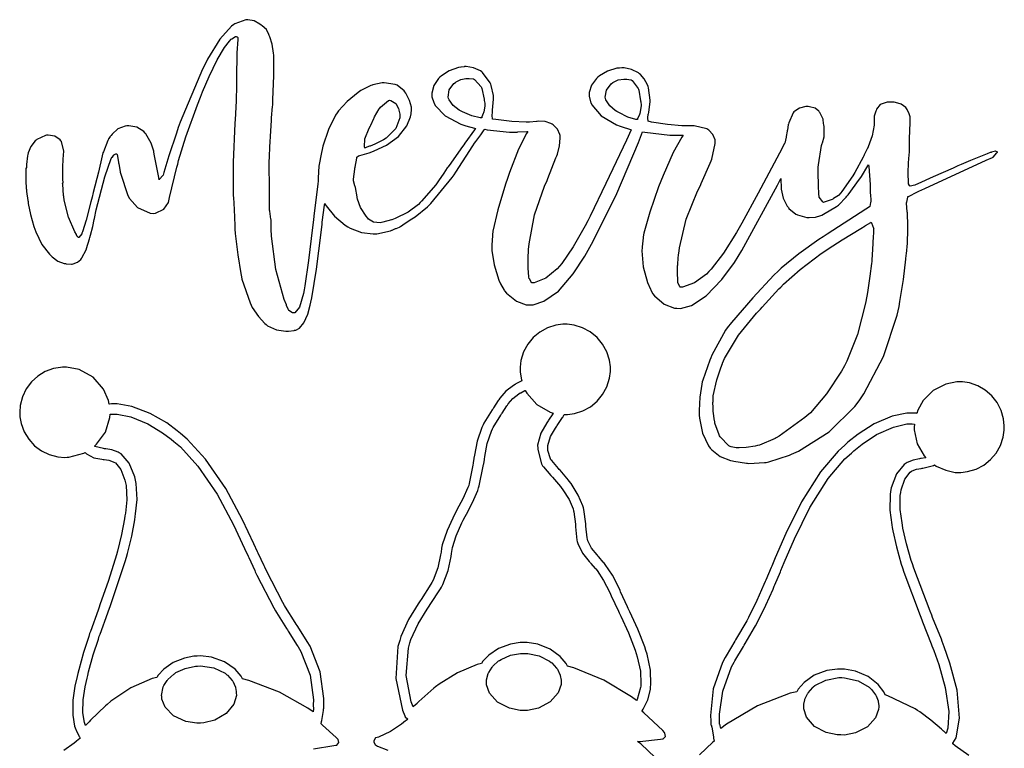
# Model space of a CAD drawing. Extents: x 1.82 to 5.73, y 0.23 to 5.25.
# Tile 2 of 2: x 1.84 to 5.56, y 2.5 to 5.25. Entities that reach past the tile are written whole.
import ezdxf

# ---------------------------------------------------------------- set-up
doc = ezdxf.new("R2010")
doc.units = 0
doc.layers.get('0').update_dxf_attribs({"linetype": 'CONTINUOUS'})

msp = doc.modelspace()

# ---------------------------------------------------------------- linework, layer by layer
at = {"color": 254}
for points in [[(5.52501, 4.75032), (5.52371, 4.7506), (5.50906, 4.74701), (5.50726, 4.74621), (5.50439, 4.74544), (5.49283, 4.74132), (5.46701, 4.73122), (5.43007, 4.71588), (5.39415, 4.70042), (5.38226, 4.69515), (5.36453, 4.68733), (5.28917, 4.65375), (5.23101, 4.62744), (5.2219, 4.62326), (5.21978, 4.62196), (5.20156, 4.61936), (5.19997, 4.62011), (5.19971, 4.62067), (5.19607, 4.62696), (5.19586, 4.62744), (5.19558, 4.63265), (5.19515, 4.66629), (5.19635, 4.70921), (5.19689, 4.71907), (5.19738, 4.72276), (5.19917, 4.74804), (5.19997, 4.78028), (5.19997, 4.79096), (5.20025, 4.79829), (5.2021, 4.85846), (5.2021, 4.87847), (5.20182, 4.88032), (5.19803, 4.89204), (5.1906, 4.90788), (5.18853, 4.91178), (5.18565, 4.91547), (5.16818, 4.9285), (5.1466, 4.93528), (5.14165, 4.93576), (5.13954, 4.93604), (5.125, 4.93604), (5.12397, 4.93576), (5.11535, 4.93576), (5.08957, 4.92757), (5.07497, 4.9095), (5.07394, 4.90451), (5.07286, 4.90169), (5.06668, 4.88351), (5.06668, 4.87744), (5.06668, 4.87224), (5.06668, 4.86051), (5.06668, 4.85661), (5.06614, 4.84879), (5.0586, 4.80886), (5.04372, 4.76731), (5.03961, 4.75868), (5.03851, 4.75738), (5.0281, 4.73654), (5.02707, 4.73367), (5.02496, 4.72797), (4.99371, 4.66992), (4.98958, 4.6639), (4.98568, 4.65793), (4.94476, 4.59879), (4.94065, 4.59304), (4.93983, 4.59229), (4.93306, 4.58447), (4.93229, 4.58365), (4.93147, 4.58317), (4.91325, 4.572), (4.91043, 4.57015), (4.90756, 4.56836), (4.8781, 4.55789), (4.875, 4.55761), (4.8724, 4.55946), (4.85835, 4.57688), (4.85835, 4.58263), (4.85807, 4.58524), (4.85732, 4.59739), (4.85732, 4.6014), (4.85622, 4.60818), (4.85465, 4.68294), (4.85519, 4.69097), (4.85596, 4.69879), (4.86794, 4.77251), (4.86979, 4.77951), (4.87082, 4.78293), (4.87706, 4.80458), (4.87706, 4.81179), (4.87733, 4.81494), (4.87733, 4.84283), (4.87706, 4.84517), (4.87679, 4.8475), (4.87418, 4.86833), (4.87397, 4.87011), (4.87369, 4.87224), (4.86143, 4.89649), (4.85938, 4.89931), (4.85753, 4.90218), (4.8431, 4.91271), (4.82189, 4.91862), (4.81668, 4.91911), (4.80875, 4.91911), (4.785, 4.9139), (4.76639, 4.90246), (4.76357, 4.89931), (4.76118, 4.89621), (4.74403, 4.85818), (4.74274, 4.85346), (4.74219, 4.85167), (4.73876, 4.83083), (4.73856, 4.82844), (4.73828, 4.82611), (4.73486, 4.80686), (4.73438, 4.80556), (4.73383, 4.8035), (4.72863, 4.78163), (4.72814, 4.77951), (4.7091, 4.74387), (4.62864, 4.59293), (4.56689, 4.479), (4.55729, 4.46181), (4.5471, 4.44358), (4.49804, 4.36572), (4.45156, 4.30556), (4.44271, 4.29617), (4.43381, 4.28683), (4.38889, 4.25325), (4.34347, 4.23736), (4.33436, 4.23682), (4.33356, 4.23867), (4.32682, 4.25244), (4.32607, 4.25347), (4.32553, 4.26107), (4.32433, 4.29335), (4.32471, 4.31831), (4.32497, 4.32221), (4.32525, 4.32693), (4.32861, 4.36154), (4.32915, 4.36388), (4.33176, 4.38579), (4.35726, 4.49371), (4.39947, 4.6001), (4.41043, 4.62121), (4.41379, 4.62901), (4.44764, 4.70606), (4.45107, 4.71386), (4.45389, 4.72017), (4.4669, 4.77929), (4.46669, 4.78472), (4.46669, 4.78526), (4.46669, 4.7864), (4.46669, 4.78678), (4.46669, 4.78733), (4.46669, 4.78851), (4.46669, 4.7889), (4.46615, 4.79362), (4.45806, 4.81392), (4.44265, 4.83003), (4.43853, 4.83263), (4.43435, 4.83524), (4.38747, 4.84646), (4.38226, 4.84619), (4.37446, 4.84619), (4.35688, 4.84619), (4.35101, 4.84619), (4.34088, 4.84646), (4.28618, 4.85113), (4.22629, 4.86106), (4.21354, 4.86388), (4.21354, 4.86388), (4.21272, 4.87511), (4.21251, 4.87642), (4.21224, 4.87744), (4.21403, 4.89074), (4.21457, 4.89204), (4.2156, 4.89725), (4.22081, 4.93892), (4.22081, 4.93892), (4.22108, 4.94385), (4.21485, 4.99072), (4.21354, 4.99511), (4.21115, 5.00087), (4.19851, 5.02419), (4.18435, 5.04075), (4.18126, 5.04308), (4.17654, 5.04671), (4.15104, 5.05963), (4.12343, 5.06575), (4.11774, 5.06597), (4.11404, 5.06597), (4.10585, 5.06494), (4.10314, 5.06494), (4.09532, 5.06392), (4.06, 5.05322), (4.0294, 5.03526), (4.02399, 5.03054), (4.0185, 5.02588), (3.99946, 5.00022), (3.99083, 4.972), (3.99061, 4.96599), (3.99061, 4.95817), (3.99582, 4.93733), (3.99685, 4.93474), (4.00076, 4.9254), (4.03657, 4.88411), (4.09375, 4.85064), (4.10835, 4.84517), (4.11171, 4.84386), (4.1466, 4.83268), (4.15001, 4.8316), (4.13151, 4.79281), (4.0536, 4.6289), (3.99451, 4.50608), (3.9854, 4.48785), (3.97601, 4.46913), (3.93072, 4.38917), (3.88747, 4.32693), (3.87918, 4.317), (3.87082, 4.30713), (3.82769, 4.2716), (3.7831, 4.25429), (3.77399, 4.25347), (3.77317, 4.25532), (3.76535, 4.26833), (3.7646, 4.2691), (3.76378, 4.27669), (3.76129, 4.30897), (3.76042, 4.33062), (3.76042, 4.33783), (3.76042, 4.34825), (3.76221, 4.37717), (3.76247, 4.3795), (3.76406, 4.40142), (3.7845, 4.51014), (3.8221, 4.61833), (3.83231, 4.63992), (3.83539, 4.64774), (3.86561, 4.72586), (3.86876, 4.73367), (3.8711, 4.74018), (3.87929, 4.77083), (3.88172, 4.79986), (3.88124, 4.80556), (3.88124, 4.8061), (3.88124, 4.80724), (3.88124, 4.80761), (3.88124, 4.80817), (3.88124, 4.80935), (3.88124, 4.80974), (3.88043, 4.81446), (3.87158, 4.83421), (3.85542, 4.84983), (3.85101, 4.85243), (3.84685, 4.85482), (3.82443, 4.86236), (3.80003, 4.86367), (3.79482, 4.86285), (3.79221, 4.86263), (3.76617, 4.86106), (3.76357, 4.86079), (3.75336, 4.86051), (3.69868, 4.86301), (3.63878, 4.87017), (3.62603, 4.87224), (3.62603, 4.87538), (3.62522, 4.8834), (3.625, 4.88471), (3.62472, 4.88579), (3.62576, 4.89882), (3.62603, 4.90033), (3.62679, 4.90554), (3.63021, 4.94721), (3.63021, 4.94721), (3.63021, 4.96132), (3.62158, 4.99908), (3.61979, 5.00347), (3.61719, 5.00896), (3.58849, 5.04801), (3.58539, 5.05035), (3.58046, 5.05376), (3.55425, 5.06575), (3.52653, 5.07042), (3.52083, 5.07015), (3.51953, 5.06993), (3.50754, 5.06831), (3.50624, 5.06803), (3.49843, 5.06674), (3.46326, 5.05479), (3.43332, 5.03554), (3.42811, 5.03054), (3.4229, 5.02561), (3.40479, 4.99918), (3.39762, 4.97017), (3.39789, 4.96386), (3.39789, 4.95606), (3.40494, 4.93522), (3.40625, 4.93261), (3.41037, 4.9235), (3.44803, 4.88422), (3.507, 4.85325), (3.52186, 4.84825), (3.52522, 4.84722), (3.55806, 4.83762), (3.56147, 4.83681), (3.55778, 4.8316), (3.52132, 4.78054), (3.51768, 4.77533), (3.51247, 4.76833), (3.46224, 4.69726), (3.45731, 4.68994), (3.45574, 4.68761), (3.44254, 4.66818), (3.42264, 4.63894), (3.41769, 4.63162), (3.41271, 4.62435), (3.35883, 4.56158), (3.35314, 4.55658), (3.34711, 4.55007), (3.30854, 4.52083), (3.25857, 4.49621), (3.24685, 4.49203), (3.24501, 4.491), (3.21197, 4.48242), (3.20731, 4.48161), (3.20182, 4.48085), (3.17774, 4.48329), (3.15831, 4.49463), (3.15522, 4.49826), (3.14947, 4.50504), (3.12799, 4.5376), (3.11637, 4.56912), (3.11561, 4.57536), (3.11507, 4.57878), (3.1091, 4.61367), (3.10835, 4.61703), (3.10726, 4.6199), (3.10211, 4.63883), (3.10211, 4.64513), (3.10211, 4.64513), (3.10622, 4.6824), (3.10732, 4.68679), (3.10835, 4.69097), (3.11431, 4.72407), (3.11458, 4.7264), (3.11458, 4.72825), (3.12056, 4.73346), (3.12185, 4.73367), (3.12549, 4.73475), (3.16092, 4.74517), (3.16461, 4.74621), (3.18028, 4.75174), (3.22569, 4.77339), (3.27171, 4.80664), (3.30268, 4.84614), (3.31668, 4.88026), (3.31874, 4.89204), (3.31896, 4.89333), (3.32086, 4.90717), (3.32086, 4.91178), (3.32058, 4.91678), (3.31364, 4.94243), (3.29893, 4.96967), (3.29482, 4.97537), (3.29297, 4.97825), (3.26611, 4.99983), (3.26247, 5.00142), (3.25885, 5.00299), (3.21793, 5.00896), (3.21354, 5.00868), (3.20985, 5.00846), (3.17524, 5.00163), (3.17188, 5.00032), (3.16743, 4.99854), (3.13178, 4.98107), (3.12918, 4.97949), (3.11925, 4.97276), (3.07747, 4.93826), (3.04557, 4.90321), (3.04064, 4.89615), (3.03435, 4.88656), (3.00726, 4.83225), (2.98643, 4.77018), (2.98335, 4.75662), (2.98047, 4.74544), (2.97097, 4.69428), (2.96821, 4.64985), (2.96875, 4.64204), (2.96875, 4.641), (2.96875, 4.63867), (2.96875, 4.63786), (2.96718, 4.62722), (2.95258, 4.50586), (2.95107, 4.49203), (2.94764, 4.46262), (2.93213, 4.33783), (2.91824, 4.24229), (2.91564, 4.22743), (2.91303, 4.21289), (2.89751, 4.16183), (2.87983, 4.13992), (2.87397, 4.13992), (2.87213, 4.14019), (2.85807, 4.14882), (2.85732, 4.15033), (2.8565, 4.15192), (2.84944, 4.16835), (2.84896, 4.17014), (2.8406, 4.19097), (2.80925, 4.30404), (2.79194, 4.42953), (2.79064, 4.4566), (2.79064, 4.4655), (2.79064, 4.4854), (2.79064, 4.49203), (2.7901, 4.49414), (2.78564, 4.52436), (2.78543, 4.52849), (2.78515, 4.53217), (2.7845, 4.5574), (2.7844, 4.58963), (2.7844, 4.60037), (2.78461, 4.60846), (2.785, 4.64324), (2.78381, 4.67019), (2.78331, 4.67432), (2.78331, 4.70611), (2.78771, 4.79075), (2.78851, 4.80138), (2.78879, 4.8074), (2.79243, 4.86729), (2.79269, 4.87326), (2.79292, 4.87744), (2.79633, 4.92019), (2.79688, 4.92432), (2.7979, 4.94542), (2.80089, 5.03515), (2.80126, 5.10346), (2.80106, 5.11388), (2.80051, 5.12147), (2.79486, 5.15517), (2.78564, 5.18317), (2.78331, 5.18782), (2.7825, 5.192), (2.77365, 5.2099), (2.75754, 5.22407), (2.75315, 5.2264), (2.74869, 5.23008), (2.7264, 5.24268), (2.70361, 5.2475), (2.69894, 5.24724), (2.69526, 5.24701), (2.6544, 5.2321), (2.65001, 5.22949), (2.64165, 5.22353), (2.59776, 5.17404), (2.55126, 5.09858), (2.54167, 5.07954), (2.53201, 5.06028), (2.44792, 4.86079), (2.44065, 4.83996), (2.43332, 4.81912), (2.40451, 4.73281), (2.38569, 4.66986), (2.38336, 4.66075), (2.38206, 4.65924), (2.36979, 4.64464), (2.36876, 4.64307), (2.36692, 4.65196), (2.34972, 4.73942), (2.34793, 4.74826), (2.34793, 4.75076), (2.34571, 4.75819), (2.34088, 4.77354), (2.33957, 4.77746), (2.33826, 4.78136), (2.31847, 4.81603), (2.31565, 4.81912), (2.31093, 4.8246), (2.28435, 4.84201), (2.25364, 4.847), (2.24685, 4.84619), (2.24035, 4.84571), (2.21246, 4.83539), (2.19086, 4.81521), (2.1875, 4.80974), (2.18722, 4.80951), (2.18278, 4.80507), (2.18229, 4.80453), (2.18175, 4.80404), (2.17731, 4.79699), (2.17708, 4.79617), (2.17524, 4.79178), (2.15804, 4.74854), (2.15625, 4.74408), (2.15386, 4.73394), (2.13906, 4.67171), (2.12001, 4.59489), (2.11561, 4.57742), (2.11117, 4.56), (2.09283, 4.49089), (2.07915, 4.44618), (2.0771, 4.44097), (2.07628, 4.43864), (2.06592, 4.42535), (2.0625, 4.42535), (2.0625, 4.42665), (2.05908, 4.43007), (2.05832, 4.43056), (2.05751, 4.4311), (2.05599, 4.43554), (2.05626, 4.43576), (2.05024, 4.44596), (2.02604, 4.50222), (2.01014, 4.56575), (2.00836, 4.57954), (2.00808, 4.58371), (2.00439, 4.62614), (2.00418, 4.63053), (2.00439, 4.63081), (2.00597, 4.63243), (2.00624, 4.63265), (2.00543, 4.64388), (2.00456, 4.69467), (2.00726, 4.73921), (2.00836, 4.74724), (2.00857, 4.75142), (2, 4.78711), (1.99794, 4.78993), (1.99479, 4.79411), (1.9751, 4.80778), (1.94971, 4.81158), (1.94374, 4.81076), (1.93983, 4.81028), (1.90679, 4.79542), (1.90419, 4.79308), (1.90028, 4.78971), (1.88465, 4.7691), (1.87424, 4.74436), (1.87294, 4.73888), (1.87213, 4.73346), (1.86774, 4.70085), (1.86774, 4.68994), (1.86746, 4.68946), (1.86583, 4.685), (1.86561, 4.68474), (1.86535, 4.67589), (1.86507, 4.63851), (1.86692, 4.61003), (1.86774, 4.60558), (1.86774, 4.60482), (1.86774, 4.60303), (1.86774, 4.60243), (1.86822, 4.59907), (1.87343, 4.56418), (1.87397, 4.56076), (1.87472, 4.55296), (1.88254, 4.51144), (1.89556, 4.46625), (1.89899, 4.4566), (1.90261, 4.44569), (1.92551, 4.39871), (1.95469, 4.3616), (1.96149, 4.35558), (1.96511, 4.3514), (1.98617, 4.3355), (2.01042, 4.32693), (2.01563, 4.32639), (2.01768, 4.3259), (2.03776, 4.32406), (2.03961, 4.32433), (2.04351, 4.32487), (2.06, 4.33122), (2.07286, 4.34229), (2.07497, 4.34517), (2.07731, 4.34776), (2.09293, 4.37825), (2.09375, 4.38162), (2.09424, 4.38396), (2.10547, 4.42042), (2.10732, 4.42535), (2.10938, 4.43317), (2.11794, 4.46664), (2.12343, 4.49229), (2.12397, 4.49621), (2.13124, 4.52929), (2.16325, 4.65338), (2.18799, 4.72276), (2.19168, 4.72846), (2.19189, 4.72874), (2.19635, 4.73475), (2.19689, 4.73579), (2.19737, 4.7366), (2.20481, 4.741), (2.20731, 4.741), (2.20779, 4.741), (2.20936, 4.741), (2.20936, 4.741), (2.21012, 4.73867), (2.21533, 4.71001), (2.2156, 4.7066), (2.2161, 4.70324), (2.22136, 4.67458), (2.2219, 4.67219), (2.22368, 4.66363), (2.24892, 4.58735), (2.25206, 4.58057), (2.25597, 4.57172), (2.28722, 4.5376), (2.3341, 4.51704), (2.34581, 4.51492), (2.35439, 4.51676), (2.38644, 4.53244), (2.40392, 4.5574), (2.40522, 4.56392), (2.40804, 4.57536), (2.43565, 4.69097), (2.43853, 4.70242), (2.44162, 4.71571), (2.46912, 4.80544), (2.51275, 4.92589), (2.52399, 4.95454), (2.53162, 4.97439), (2.55653, 5.03326), (2.58697, 5.09597), (2.61507, 5.14264), (2.6334, 5.16656), (2.64063, 5.17329), (2.64242, 5.17486), (2.65647, 5.18343), (2.65728, 5.18371), (2.65858, 5.18371), (2.66151, 5.18261), (2.66249, 5.18261), (2.66271, 5.1824), (2.66536, 5.17979), (2.66564, 5.17953), (2.66482, 5.17253), (2.66146, 5.12235), (2.66146, 5.10558), (2.66146, 5.09229), (2.66064, 5.0561), (2.66043, 5.0524), (2.66064, 5.04021), (2.66064, 4.98904), (2.65961, 4.9509), (2.6594, 4.94515), (2.65913, 4.94049), (2.65647, 4.89361), (2.65625, 4.88889), (2.65414, 4.85482), (2.64817, 4.71001), (2.64735, 4.59956), (2.64789, 4.58263), (2.64839, 4.57563), (2.65104, 4.53022), (2.65365, 4.47071), (2.65419, 4.4566), (2.65571, 4.43946), (2.6651, 4.35986), (2.67654, 4.28917), (2.67914, 4.27636), (2.68093, 4.26753), (2.71143, 4.178), (2.7156, 4.16911), (2.72, 4.16081), (2.74294, 4.12603), (2.76687, 4.1001), (2.77186, 4.09619), (2.77783, 4.09153), (2.81065, 4.0759), (2.84657, 4.07069), (2.85417, 4.07118), (2.85678, 4.07146), (2.87761, 4.07406), (2.87918, 4.07433), (2.88411, 4.07493), (2.89828, 4.08274), (2.91493, 4.10325), (2.9291, 4.13585), (2.93838, 4.16928), (2.94065, 4.18056), (2.94401, 4.19749), (2.96158, 4.30533), (2.97965, 4.44336), (2.98335, 4.47537), (2.9841, 4.48242), (2.99294, 4.54753), (2.99376, 4.5535), (2.99843, 4.54465), (3.02951, 4.50493), (3.07053, 4.47097), (3.08018, 4.46496), (3.08876, 4.46029), (3.13189, 4.44412), (3.17551, 4.43842), (3.18435, 4.43892), (3.18983, 4.43918), (3.24192, 4.45036), (3.24685, 4.45242), (3.24789, 4.45296), (3.26014, 4.45844), (3.26144, 4.45865), (3.26275, 4.45921), (3.27496, 4.46446), (3.27604, 4.46496), (3.27865, 4.46679), (3.29699, 4.479), (3.3221, 4.49539), (3.32813, 4.49929), (3.3341, 4.50319), (3.38097, 4.54047), (3.38439, 4.54411), (3.3935, 4.55322), (3.47418, 4.65115), (3.48122, 4.66178), (3.48747, 4.67171), (3.55181, 4.77067), (3.55832, 4.78054), (3.56299, 4.78683), (3.58187, 4.81261), (3.59506, 4.83106), (3.5969, 4.83365), (3.6065, 4.83187), (3.69065, 4.82324), (3.71875, 4.82324), (3.72211, 4.82351), (3.75597, 4.82514), (3.75939, 4.82536), (3.75418, 4.81782), (3.72444, 4.75831), (3.6906, 4.67019), (3.68332, 4.64828), (3.67572, 4.62642), (3.64643, 4.52903), (3.6281, 4.44829), (3.62603, 4.43474), (3.62576, 4.43137), (3.62418, 4.39751), (3.62397, 4.3941), (3.62397, 4.37614), (3.63217, 4.32215), (3.65022, 4.26394), (3.65522, 4.25244), (3.65653, 4.25011), (3.67031, 4.22564), (3.67188, 4.22325), (3.67914, 4.21468), (3.71718, 4.18435), (3.75347, 4.17117), (3.76563, 4.17117), (3.77914, 4.17117), (3.81976, 4.18408), (3.87462, 4.22276), (3.93039, 4.28722), (3.97444, 4.35422), (3.98753, 4.37744), (4.00651, 4.41157), (4.09592, 4.59153), (4.17757, 4.78396), (4.19271, 4.82433), (4.20156, 4.82254), (4.29531, 4.81131), (4.30524, 4.81076), (4.31538, 4.81076), (4.33817, 4.81076), (4.34581, 4.81076), (4.34033, 4.8035), (4.30794, 4.74582), (4.26975, 4.6595), (4.26144, 4.63786), (4.2531, 4.61626), (4.21951, 4.52056), (4.19738, 4.44097), (4.19476, 4.4274), (4.1945, 4.42404), (4.19114, 4.39025), (4.19065, 4.38683), (4.19011, 4.37462), (4.19532, 4.31429), (4.21089, 4.25558), (4.2156, 4.24408), (4.2169, 4.24149), (4.22911, 4.21647), (4.23019, 4.21386), (4.23719, 4.20475), (4.27408, 4.17253), (4.31353, 4.15793), (4.32189, 4.15767), (4.33535, 4.15712), (4.37646, 4.16818), (4.43278, 4.20443), (4.49149, 4.26622), (4.53885, 4.33094), (4.55311, 4.35346), (4.56743, 4.37642), (4.70101, 4.62224), (4.71354, 4.64828), (4.71354, 4.63997), (4.71533, 4.61778), (4.7156, 4.6149), (4.71588, 4.60764), (4.72331, 4.57368), (4.73856, 4.54335), (4.74274, 4.53787), (4.74451, 4.535), (4.77056, 4.5134), (4.77399, 4.51183), (4.77735, 4.51025), (4.81196, 4.5006), (4.81565, 4.50032), (4.82107, 4.49983), (4.84526, 4.50114), (4.86535, 4.50765), (4.86876, 4.50971), (4.875, 4.51286), (4.92443, 4.5415), (4.92811, 4.54411), (4.93175, 4.5465), (4.96115, 4.57693), (4.96354, 4.58057), (4.96793, 4.58658), (5.01118, 4.6454), (5.01563, 4.65136), (5.01796, 4.65528), (5.04221, 4.69542), (5.04482, 4.69933), (5.0466, 4.69336), (5.05181, 4.62565), (5.05106, 4.61806), (5.05078, 4.61572), (5.05154, 4.59147), (5.05208, 4.58886), (5.05231, 4.58626), (5.05311, 4.5664), (5.05311, 4.55974), (5.05285, 4.55767), (5.04943, 4.54204), (5.04893, 4.54096), (5.03435, 4.53163), (4.88851, 4.43707), (4.87397, 4.4274), (4.85726, 4.41678), (4.78163, 4.36285), (4.71588, 4.30897), (4.70415, 4.29829), (4.68826, 4.28267), (4.60818, 4.19764), (4.52756, 4.10374), (4.51144, 4.08365), (4.50569, 4.07536), (4.45437, 3.98058), (4.44997, 3.97017), (4.44607, 3.96208), (4.41922, 3.88656), (4.41769, 3.8795), (4.41558, 3.87093), (4.40886, 3.82254), (4.40625, 3.77154), (4.40625, 3.7545), (4.40701, 3.74229), (4.41883, 3.68658), (4.44162, 3.63813), (4.44792, 3.6295), (4.45335, 3.62299), (4.4854, 3.59814), (4.52365, 3.58317), (4.53228, 3.5816), (4.53722, 3.58029), (4.5841, 3.57249), (4.58854, 3.57221), (4.59397, 3.57172), (4.65289, 3.5746), (4.6594, 3.57536), (4.66824, 3.57775), (4.7474, 3.60351), (4.75418, 3.60661), (4.78043, 3.61783), (4.89697, 3.69049), (4.99322, 3.78608), (5.00939, 3.80871), (5.02761, 3.83475), (5.10206, 3.97553), (5.15365, 4.13135), (5.16043, 4.16493), (5.16351, 4.18267), (5.17665, 4.26639), (5.18619, 4.34332), (5.1875, 4.35764), (5.18853, 4.36367), (5.19206, 4.4031), (5.19293, 4.45557), (5.19271, 4.46804), (5.19293, 4.47276), (5.19189, 4.51443), (5.19168, 4.51807), (5.1914, 4.52175), (5.18875, 4.55479), (5.18853, 4.55761), (5.18901, 4.55871), (5.19347, 4.57693), (5.19374, 4.57954), (5.19635, 4.58035), (5.23019, 4.59694), (5.23438, 4.59928), (5.25726, 4.61025), (5.48904, 4.71701), (5.51247, 4.72743), (5.51508, 4.72851), (5.52968, 4.74414), (5.53022, 4.74621), (5.53076, 4.74604), (5.53304, 4.74713), (5.52707, 4.75011), (5.52501, 4.75032)], [(3.50521, 4.90349), (3.5, 4.90636), (3.47808, 4.92367), (3.46246, 4.94467), (3.46039, 4.94933), (3.4591, 4.95508), (3.46283, 4.98199), (3.48068, 5.00635), (3.48643, 5.01074), (3.48931, 5.01313), (3.50663, 5.0216), (3.52582, 5.02533), (3.53228, 5.02533), (3.53771, 5.02533), (3.55285, 5.02458), (3.55414, 5.02431), (3.55778, 5.02197), (3.58306, 4.99414), (3.58436, 4.991), (3.58567, 4.98763), (3.59424, 4.94775), (3.59478, 4.94303), (3.59526, 4.94228), (3.5969, 4.93272), (3.5969, 4.92953), (3.5969, 4.92122), (3.59347, 4.89985), (3.59272, 4.89615), (3.59142, 4.89333), (3.58539, 4.88064), (3.58539, 4.87642), (3.57964, 4.87668), (3.54839, 4.88411), (3.51303, 4.89936), (3.50521, 4.90349)], [(4.09478, 4.90136), (4.08957, 4.90451), (4.06874, 4.92264), (4.05414, 4.94439), (4.05208, 4.94933), (4.051, 4.95508), (4.05593, 4.98188), (4.07443, 5.00558), (4.08018, 5.00971), (4.08306, 5.0121), (4.10053, 5.01992), (4.12213, 5.02251), (4.12706, 5.02225), (4.13254, 5.02225), (4.14768, 5.0204), (4.14899, 5.02013), (4.15261, 5.01779), (4.176, 4.98812), (4.17708, 4.98469), (4.17811, 4.98133), (4.18517, 4.94125), (4.18544, 4.93679), (4.18565, 4.93604), (4.1875, 4.92567), (4.1875, 4.92219), (4.1875, 4.92219), (4.18229, 4.89258), (4.18126, 4.88889), (4.17996, 4.88607), (4.1729, 4.87414), (4.1729, 4.87011), (4.16743, 4.87067), (4.13693, 4.87956), (4.10232, 4.89671), (4.09478, 4.90136)], [(3.16564, 4.84722), (3.16667, 4.84907), (3.17893, 4.87435), (3.18024, 4.87744), (3.18153, 4.88086), (3.19868, 4.91108), (3.20107, 4.9139), (3.20313, 4.91678), (3.23361, 4.94206), (3.23753, 4.94412), (3.24246, 4.94282), (3.26107, 4.93083), (3.27186, 4.91157), (3.27289, 4.90657), (3.27339, 4.90554), (3.27604, 4.89074), (3.27604, 4.88574), (3.27626, 4.8769), (3.26129, 4.83643), (3.22499, 4.80062), (3.21457, 4.79411), (3.21197, 4.79281), (3.18668, 4.77979), (3.18435, 4.77849), (3.18224, 4.77746), (3.1651, 4.7704), (3.16351, 4.77013), (3.16194, 4.76964), (3.14632, 4.76367), (3.14481, 4.76286), (3.14268, 4.76758), (3.14426, 4.79764), (3.16043, 4.83762), (3.16564, 4.84722)], [(5.06353, 4.44097), (5.06299, 4.42925), (5.06039, 4.37929), (5.05778, 4.34076), (5.05729, 4.33475), (5.05647, 4.32721), (5.05024, 4.27929), (5.04085, 4.21778), (5.03851, 4.20344), (5.03381, 4.17692), (5.00336, 4.05806), (4.96349, 3.95742), (4.95415, 3.93994), (4.94347, 3.92042), (4.88683, 3.83436), (4.82553, 3.7634), (4.8125, 3.75142), (4.80414, 3.74463), (4.70751, 3.67513), (4.69689, 3.66808), (4.69217, 3.66547), (4.63331, 3.64128), (4.62603, 3.63889), (4.61768, 3.6371), (4.5829, 3.63162), (4.55701, 3.63032), (4.55311, 3.63053), (4.54551, 3.63053), (4.52653, 3.63499), (4.52289, 3.63574), (4.51818, 3.63861), (4.4854, 3.67247), (4.48335, 3.67638), (4.48122, 3.68028), (4.4656, 3.72428), (4.46457, 3.72949), (4.46349, 3.73292), (4.45856, 3.76937), (4.45833, 3.77328), (4.45833, 3.78108), (4.45806, 3.8035), (4.45833, 3.80453), (4.45833, 3.82721), (4.47239, 3.88732), (4.47499, 3.89513), (4.4776, 3.90294), (4.48785, 3.93213), (4.49349, 3.94883), (4.49376, 3.95036), (4.50206, 3.96858), (4.55464, 4.05599), (4.62185, 4.13867), (4.63747, 4.15451), (4.64372, 4.16157), (4.70703, 4.23112), (4.71354, 4.23785), (4.72396, 4.24854), (4.7876, 4.30442), (4.86638, 4.36393), (4.88439, 4.37642), (4.89219, 4.38189), (4.94504, 4.41613), (5.01557, 4.45921), (5.03228, 4.46907), (5.03407, 4.47017), (5.05339, 4.48161), (5.05524, 4.48264), (5.05653, 4.48085), (5.06429, 4.46078), (5.06456, 4.45865), (5.06429, 4.45632), (5.06353, 4.44482), (5.06353, 4.44097)], [(3.31456, 2.8941), (3.31819, 2.9069), (3.34517, 2.96576), (3.37993, 3.02149), (3.38747, 3.03267), (3.39139, 3.03842), (3.42964, 3.09825), (3.43332, 3.10449), (3.43929, 3.1149), (3.45882, 3.16726), (3.47006, 3.22071), (3.4719, 3.23161), (3.47396, 3.24621), (3.47575, 3.25483), (3.48931, 3.29844), (3.51014, 3.34674), (3.51563, 3.35764), (3.52289, 3.37121), (3.52756, 3.37983), (3.55078, 3.42383), (3.57081, 3.46989), (3.57394, 3.47949), (3.57628, 3.48682), (3.59142, 3.56076), (3.59272, 3.56803), (3.59293, 3.56961), (3.59554, 3.58604), (3.59581, 3.58783), (3.59711, 3.5975), (3.60661, 3.64675), (3.62185, 3.69385), (3.62603, 3.70242), (3.62836, 3.70742), (3.65728, 3.75375), (3.66043, 3.75868), (3.66222, 3.76156), (3.68072, 3.78939), (3.68229, 3.79199), (3.68539, 3.79644), (3.70324, 3.81689), (3.72575, 3.83475), (3.73122, 3.83783), (3.73281, 3.83892), (3.74843, 3.84674), (3.75, 3.84722), (3.75543, 3.83708), (3.794, 3.79438), (3.84397, 3.76525), (3.85519, 3.76183), (3.85363, 3.7595), (3.838, 3.73503), (3.83649, 3.73264), (3.83128, 3.72537), (3.80806, 3.68658), (3.79633, 3.64046), (3.79688, 3.6295), (3.7971, 3.62381), (3.81093, 3.56993), (3.81353, 3.56494), (3.81456, 3.56282), (3.81565, 3.56179), (3.81825, 3.55843), (3.84608, 3.52642), (3.84896, 3.52328), (3.85206, 3.51964), (3.88254, 3.484), (3.88542, 3.48058), (3.89165, 3.4725), (3.91547, 3.43528), (3.93044, 3.40013), (3.93229, 3.39307), (3.9336, 3.38867), (3.93929, 3.34179), (3.93956, 3.33681), (3.93983, 3.33214), (3.94476, 3.28239), (3.94586, 3.27746), (3.94792, 3.26887), (3.9661, 3.23253), (3.99061, 3.20193), (3.99582, 3.19618), (3.99735, 3.19439), (4.01378, 3.1754), (4.01563, 3.17329), (4.02083, 3.16678), (4.04531, 3.1301), (4.06771, 3.08708), (4.07189, 3.07742), (4.07422, 3.07172), (4.10129, 3.01394), (4.10417, 3.00765), (4.11014, 2.99517), (4.13954, 2.93175), (4.16482, 2.86675), (4.16872, 2.85346), (4.17264, 2.84153), (4.18446, 2.78733), (4.18647, 2.73942), (4.18544, 2.73058), (4.1849, 2.72564), (4.17188, 2.68056), (4.16982, 2.67638), (4.1505, 2.69069), (4.04585, 2.75282), (3.93283, 2.79986), (3.9094, 2.80658), (3.90408, 2.8164), (3.882, 2.84239), (3.84375, 2.87039), (3.79688, 2.88861), (3.757, 2.89513), (3.74376, 2.89513), (3.73122, 2.89513), (3.69363, 2.88938), (3.64919, 2.87315), (3.61219, 2.84814), (3.59006, 2.82482), (3.58436, 2.81597), (3.56896, 2.81185), (3.49474, 2.78147), (3.42469, 2.73813), (3.41146, 2.72743), (3.40517, 2.7225), (3.34814, 2.67219), (3.34272, 2.66699), (3.34142, 2.66569), (3.3284, 2.65375), (3.3271, 2.65246), (3.3195, 2.67122), (3.30089, 2.77132), (3.30881, 2.87408), (3.31456, 2.8941)], [(2.09896, 2.77115), (2.10206, 2.78444), (2.12001, 2.84868), (2.13906, 2.90821), (2.14268, 2.91911), (2.14529, 2.92692), (2.17421, 3.00711), (2.17708, 3.01492), (2.18306, 3.03136), (2.23981, 3.2009), (2.24479, 3.21804), (2.24869, 3.23188), (2.26492, 3.29736), (2.27653, 3.35921), (2.2781, 3.37121), (2.27968, 3.38086), (2.28489, 3.43604), (2.28179, 3.49647), (2.27919, 3.50868), (2.27632, 3.52149), (2.25504, 3.57275), (2.22499, 3.60742), (2.21772, 3.61182), (2.21326, 3.61469), (2.19011, 3.62315), (2.16689, 3.62696), (2.16249, 3.62744), (2.15831, 3.62799), (2.12603, 3.63553), (2.12397, 3.63683), (2.13254, 3.64415), (2.16575, 3.69021), (2.18278, 3.74571), (2.18332, 3.75765), (2.18511, 3.75765), (2.18924, 3.75765), (2.19065, 3.75765), (2.19271, 3.75765), (2.20979, 3.75803), (2.2615, 3.74799), (2.3259, 3.72174), (2.38151, 3.68767), (2.41374, 3.66331), (2.42393, 3.65451), (2.44862, 3.63385), (2.51426, 3.56164), (2.58746, 3.45503), (2.64893, 3.3399), (2.6906, 3.25103), (2.70415, 3.22119), (2.70622, 3.21625), (2.72889, 3.16781), (2.73122, 3.16288), (2.73747, 3.14958), (2.80078, 3.02642), (2.80729, 3.01492), (2.81093, 3.00868), (2.84842, 2.94879), (2.85211, 2.94303), (2.85547, 2.93782), (2.88954, 2.88396), (2.89268, 2.87847), (2.90283, 2.86154), (2.93772, 2.77225), (2.95074, 2.67876), (2.94997, 2.65972), (2.94997, 2.65349), (2.95107, 2.65136), (2.95107, 2.65033), (2.95107, 2.64985), (2.95107, 2.64828), (2.95107, 2.64828), (2.95107, 2.64615), (2.95107, 2.64307), (2.94917, 2.63476), (2.94894, 2.63368), (2.92942, 2.64751), (2.82275, 2.70751), (2.70725, 2.75244), (2.68332, 2.75868), (2.67785, 2.76867), (2.65483, 2.79503), (2.61496, 2.82286), (2.56625, 2.84), (2.52501, 2.84483), (2.51144, 2.84407), (2.4994, 2.84353), (2.46365, 2.83658), (2.42133, 2.81967), (2.38607, 2.79492), (2.3649, 2.7724), (2.35938, 2.76389), (2.34267, 2.75922), (2.2621, 2.72456), (2.18619, 2.67432), (2.17188, 2.66178), (2.16585, 2.65657), (2.10938, 2.60167), (2.10417, 2.59619), (2.10308, 2.59489), (2.09164, 2.58371), (2.0906, 2.58263), (2.08643, 2.59369), (2.08106, 2.62939), (2.08225, 2.67925), (2.08974, 2.72797), (2.09657, 2.76042), (2.09896, 2.77115)], [(4.53749, 2.82118), (4.54031, 2.82667), (4.57292, 2.88053), (4.57607, 2.88574), (4.57969, 2.89176), (4.61535, 2.95242), (4.61876, 2.95865), (4.62576, 2.97168), (4.65728, 3.03603), (4.68463, 3.09722), (4.68956, 3.10867), (4.69162, 3.11367), (4.71246, 3.16206), (4.71457, 3.16699), (4.72711, 3.19721), (4.76574, 3.28749), (4.82314, 3.40494), (4.89268, 3.51438), (4.95606, 3.58919), (4.98019, 3.61079), (4.99013, 3.61979), (5.02154, 3.64501), (5.07574, 3.68083), (5.139, 3.70925), (5.19015, 3.72103), (5.20731, 3.72119), (5.21013, 3.72119), (5.21767, 3.72043), (5.21875, 3.72017), (5.21875, 3.71756), (5.21772, 3.71169), (5.21772, 3.70975), (5.21744, 3.69857), (5.229, 3.64632), (5.25467, 3.60086), (5.26144, 3.59304), (5.25988, 3.59283), (5.24343, 3.59022), (5.24164, 3.58996), (5.23719, 3.58946), (5.21403, 3.58458), (5.19086, 3.57508), (5.18647, 3.57221), (5.17914, 3.56754), (5.15022, 3.53201), (5.13075, 3.47928), (5.12815, 3.46599), (5.12631, 3.45378), (5.12576, 3.39464), (5.13254, 3.33968), (5.13439, 3.32954), (5.13644, 3.31754), (5.15012, 3.25624), (5.16846, 3.19125), (5.1729, 3.1774), (5.17833, 3.16075), (5.23953, 2.9975), (5.24582, 2.98161), (5.24918, 2.97358), (5.28125, 2.891), (5.2844, 2.88265), (5.29096, 2.86524), (5.30979, 2.81244), (5.33475, 2.72575), (5.34776, 2.63493), (5.34413, 2.57161), (5.33751, 2.5524), (5.33669, 2.55322), (5.32915, 2.56), (5.32813, 2.56076), (5.32032, 2.56754), (5.28071, 2.60178), (5.23904, 2.63346), (5.23019, 2.63889), (5.22054, 2.64518), (5.11822, 2.69461), (5.10732, 2.69824), (5.1026, 2.70861), (5.08154, 2.73654), (5.04346, 2.76704), (4.99567, 2.78737), (4.95437, 2.79497), (4.94065, 2.79514), (4.92736, 2.79536), (4.88747, 2.78944), (4.84044, 2.77197), (4.80186, 2.74479), (4.77946, 2.71935), (4.77399, 2.70975), (4.74897, 2.70378), (4.62642, 2.65674), (4.50965, 2.58735), (4.48753, 2.57015), (4.48725, 2.57124), (4.48562, 2.58057), (4.4854, 2.5816), (4.4854, 2.58365), (4.48438, 2.58578), (4.48438, 2.58632), (4.48335, 2.58746), (4.48335, 2.58783), (4.48335, 2.58838), (4.48232, 2.58957), (4.48232, 2.58996), (4.48335, 2.59201), (4.48232, 2.59619), (4.48232, 2.625), (4.49544, 2.71143), (4.52783, 2.8035), (4.53749, 2.82118)], [(3.60417, 2.74621), (3.60417, 2.75483), (3.61014, 2.77794), (3.61143, 2.78054), (3.61247, 2.78267), (3.62446, 2.80171), (3.62603, 2.8035), (3.62782, 2.80583), (3.64947, 2.82563), (3.65207, 2.82742), (3.65831, 2.8316), (3.6945, 2.84722), (3.73221, 2.85449), (3.74479, 2.85449), (3.75911, 2.85449), (3.80219, 2.84517), (3.84164, 2.82536), (3.84793, 2.82015), (3.85026, 2.81836), (3.86822, 2.79829), (3.86979, 2.79617), (3.8711, 2.79438), (3.88069, 2.77513), (3.88124, 2.77328), (3.88172, 2.77121), (3.88542, 2.75325), (3.88542, 2.74724), (3.88542, 2.73676), (3.87424, 2.70529), (3.84397, 2.67079), (3.79926, 2.64751), (3.7584, 2.63889), (3.74479, 2.63889), (3.73112, 2.63889), (3.69026, 2.64719), (3.64556, 2.66992), (3.61529, 2.70394), (3.60417, 2.73568), (3.60417, 2.74621)], [(2.37815, 2.692), (2.37788, 2.69542), (2.38411, 2.72771), (2.38542, 2.73058), (2.38618, 2.73269), (2.39844, 2.75168), (2.40001, 2.75347), (2.40181, 2.75586), (2.42367, 2.77588), (2.42606, 2.77746), (2.43201, 2.78162), (2.46625, 2.79753), (2.50521, 2.8061), (2.51357, 2.80658), (2.52447, 2.80713), (2.57497, 2.79932), (2.61719, 2.77903), (2.62397, 2.77328), (2.62603, 2.77149), (2.64426, 2.75142), (2.64583, 2.74929), (2.64714, 2.7475), (2.65571, 2.72928), (2.65625, 2.72743), (2.65674, 2.72564), (2.6594, 2.71061), (2.6594, 2.70557), (2.65994, 2.69515), (2.65033, 2.66319), (2.62169, 2.62761), (2.57807, 2.60232), (2.5376, 2.59174), (2.52399, 2.59099), (2.51031, 2.59044), (2.46892, 2.59711), (2.4229, 2.61806), (2.39094, 2.65076), (2.37847, 2.68164), (2.37815, 2.692)], [(4.80106, 2.65554), (4.80106, 2.66206), (4.80442, 2.67953), (4.80524, 2.68158), (4.80599, 2.68343), (4.81456, 2.70167), (4.81565, 2.70344), (4.81717, 2.70557), (4.83436, 2.72564), (4.83649, 2.72743), (4.84299, 2.73292), (4.88385, 2.75375), (4.93306, 2.76313), (4.94374, 2.76286), (4.95492, 2.76264), (5.00597, 2.75049), (5.04764, 2.7264), (5.05414, 2.72017), (5.05593, 2.71838), (5.07161, 2.69829), (5.07292, 2.69618), (5.07394, 2.69439), (5.081, 2.6754), (5.08128, 2.67329), (5.08176, 2.67171), (5.08333, 2.65728), (5.08333, 2.65246), (5.08311, 2.64199), (5.07156, 2.61068), (5.04085, 2.57667), (4.99571, 2.55404), (4.95437, 2.54601), (4.94065, 2.54617), (4.92686, 2.54639), (4.88569, 2.55524), (4.84115, 2.57861), (4.81142, 2.61317), (4.80083, 2.64501), (4.80106, 2.65554)]]:
    msp.add_lwpolyline(points, close=True, dxfattribs=at)
for points in [[(4.23996, 2.46067), (4.18614, 2.51232), (4.17393, 2.52115), (4.17393, 2.52115), (4.18175, 2.52143), (4.25988, 2.53028), (4.26768, 2.53157), (4.27056, 2.53213), (4.27875, 2.54085), (4.27707, 2.55322), (4.27501, 2.55556), (4.2685, 2.56261), (4.19738, 2.6295), (4.18956, 2.63574), (4.19065, 2.63683), (4.19532, 2.64333), (4.21262, 2.6785), (4.22211, 2.71783), (4.22293, 2.7264), (4.22424, 2.7366), (4.22228, 2.79064), (4.20936, 2.8514), (4.20518, 2.8649), (4.20101, 2.87875), (4.17497, 2.94581), (4.14481, 3.01129), (4.13857, 3.02431), (4.13569, 3.03033), (4.10938, 3.08681), (4.10732, 3.09201), (4.10286, 3.10271), (4.0785, 3.15013), (4.05154, 3.19021), (4.04585, 3.19721), (4.04428, 3.19933), (4.02681, 3.21912), (4.02501, 3.22119), (4.02056, 3.22618), (4.00038, 3.25114), (3.98589, 3.27924), (3.98438, 3.28575), (3.98329, 3.29021), (3.97863, 3.33421), (3.97814, 3.33886), (3.97786, 3.34407), (3.97131, 3.39806), (3.96978, 3.40349), (3.96767, 3.41157), (3.95008, 3.45247), (3.92264, 3.49539), (3.91564, 3.5045), (3.91249, 3.5084), (3.88124, 3.54568), (3.87815, 3.54932), (3.87528, 3.55246), (3.8495, 3.58268), (3.8469, 3.58578), (3.84506, 3.58946), (3.83539, 3.6211), (3.83539, 3.63162), (3.83512, 3.63943), (3.845, 3.67329), (3.86431, 3.70508), (3.86876, 3.71181), (3.87082, 3.71468), (3.89085, 3.74517), (3.89268, 3.74826), (3.89296, 3.74881), (3.8966, 3.75613), (3.89686, 3.75662), (3.89686, 3.75662), (3.89996, 3.75662), (3.90104, 3.75662), (3.90956, 3.75662), (3.93522, 3.76014), (3.96712, 3.77013), (3.99593, 3.78597), (4.02111, 3.80686), (4.04183, 3.83219), (4.05746, 3.86122), (4.06739, 3.89318), (4.07086, 3.91889), (4.07086, 3.9274), (4.07086, 3.93599), (4.06733, 3.96164), (4.05729, 3.99354), (4.0415, 4.02235), (4.02056, 4.04747), (3.99522, 4.06825), (3.96625, 4.08388), (3.93425, 4.09381), (3.90853, 4.09722), (3.90001, 4.09722), (3.89144, 4.09722), (3.86578, 4.09375), (3.83388, 4.08371), (3.80507, 4.06793), (3.77994, 4.04699), (3.75917, 4.02165), (3.74354, 3.99268), (3.73361, 3.96067), (3.73019, 3.93494), (3.73019, 3.92638), (3.73019, 3.91575), (3.7354, 3.8871), (3.73643, 3.88368), (3.73432, 3.88265), (3.71457, 3.8725), (3.71251, 3.87121), (3.71149, 3.87011), (3.70497, 3.86621), (3.67681, 3.84413), (3.65392, 3.81782), (3.65001, 3.81179), (3.64817, 3.80897), (3.63021, 3.78136), (3.62815, 3.77849), (3.62472, 3.77354), (3.59321, 3.72353), (3.5906, 3.71804), (3.58567, 3.7079), (3.56836, 3.65543), (3.55778, 3.60243), (3.55626, 3.59201), (3.55599, 3.5905), (3.55333, 3.57406), (3.55311, 3.57221), (3.55203, 3.56521), (3.53851, 3.49567), (3.53646, 3.48888), (3.53358, 3.48031), (3.51471, 3.43761), (3.49219, 3.39594), (3.48753, 3.38786), (3.48019, 3.37326), (3.47629, 3.36546), (3.45492, 3.31901), (3.43668, 3.26367), (3.43435, 3.25142), (3.43229, 3.23682), (3.43044, 3.22667), (3.41965, 3.17757), (3.40207, 3.13112), (3.39686, 3.12224), (3.39344, 3.11626), (3.35678, 3.05817), (3.35314, 3.0524), (3.34554, 3.04124), (3.30908, 2.98269), (3.27994, 2.91781), (3.27604, 2.90349), (3.26926, 2.88004), (3.26129, 2.75922), (3.28618, 2.64046), (3.29585, 2.61806), (3.29688, 2.6149), (3.30626, 2.60558), (3.30496, 2.60454), (3.29194, 2.59412), (3.29064, 2.59304), (3.28282, 2.58681), (3.24126, 2.55897), (3.19607, 2.53836), (3.18647, 2.53575), (3.18463, 2.53526), (3.17785, 2.52382), (3.17811, 2.52225), (3.17785, 2.52094), (3.18306, 2.5095), (3.18435, 2.50868), (3.19189, 2.50429), (3.23178, 2.48856)], [(2.95053, 2.49388), (3.02783, 2.50586), (3.03543, 2.50765), (3.03825, 2.50819), (3.04633, 2.51731), (3.044, 2.52951), (3.04167, 2.53157), (3.03668, 2.53657), (2.9846, 2.58317), (2.97917, 2.58783), (2.98122, 2.59722), (2.98199, 2.60113), (2.98801, 2.6384), (2.98856, 2.64204), (2.98856, 2.64258), (2.98872, 2.64393), (2.98856, 2.6441), (2.98856, 2.64464), (2.98958, 2.64578), (2.98958, 2.64615), (2.99007, 2.64774), (2.99007, 2.6626), (2.98958, 2.6639), (2.99035, 2.68425), (2.97629, 2.7851), (2.93826, 2.88135), (2.92708, 2.89931), (2.92367, 2.90506), (2.88878, 2.95975), (2.88542, 2.96496), (2.88151, 2.97071), (2.84506, 3.02875), (2.84169, 3.03472), (2.83518, 3.04596), (2.77289, 3.16629), (2.76665, 3.17953), (2.76454, 3.18451), (2.74192, 3.23292), (2.73958, 3.23785), (2.72581, 3.26833), (2.68317, 3.3591), (2.61963, 3.47732), (2.5434, 3.58751), (2.47467, 3.66297), (2.44894, 3.68474), (2.43647, 3.69532), (2.39697, 3.72444), (2.33512, 3.76079), (2.26585, 3.787), (2.21012, 3.79656), (2.19168, 3.79617), (2.18881, 3.79617), (2.18126, 3.79542), (2.18024, 3.79514), (2.17757, 3.80994), (2.15869, 3.85226), (2.11914, 3.8974), (2.06608, 3.92626), (2.01947, 3.93549), (2.00418, 3.93474), (1.99561, 3.93435), (1.97011, 3.92974), (1.93864, 3.91835), (1.91049, 3.90132), (1.88633, 3.87929), (1.86675, 3.85308), (1.85254, 3.82346), (1.84429, 3.79107), (1.84224, 3.76519), (1.84272, 3.75662), (1.8431, 3.7481), (1.84771, 3.7226), (1.8591, 3.69114), (1.87614, 3.66297), (1.89817, 3.63878), (1.92437, 3.61925), (1.954, 3.60504), (1.98639, 3.59679), (2.01226, 3.59472), (2.02083, 3.59517), (2.02707, 3.59543), (2.08436, 3.61025), (2.08957, 3.61285), (2.09451, 3.60792), (2.12261, 3.59321), (2.15181, 3.58735), (2.15728, 3.58681), (2.16092, 3.58632), (2.17876, 3.58356), (2.19504, 3.57824), (2.19792, 3.57639), (2.20313, 3.57357), (2.22407, 3.54829), (2.23931, 3.50846), (2.24164, 3.49826), (2.24371, 3.48785), (2.24604, 3.43474), (2.2411, 3.38368), (2.23958, 3.37429), (2.23801, 3.36285), (2.22657, 3.3035), (2.21094, 3.23996), (2.20731, 3.2264), (2.20258, 3.20975), (2.17551, 3.12549), (2.14632, 3.04178), (2.14063, 3.02533), (2.13775, 3.01753), (2.1091, 2.93733), (2.10622, 2.92953), (2.1026, 2.91835), (2.08344, 2.85753), (2.06483, 2.79204), (2.06147, 2.77849), (2.05865, 2.76665), (2.05089, 2.73096), (2.04292, 2.67708), (2.04237, 2.62104), (2.04926, 2.57981), (2.05414, 2.567), (2.05518, 2.56418), (2.06662, 2.54075), (2.06771, 2.5389), (2.07086, 2.53472), (2.06956, 2.53342), (2.05653, 2.52225), (2.05524, 2.52115), (2.0479, 2.51492), (2.00896, 2.48725)], [(5.4229, 2.46858), (5.37213, 2.50483), (5.36253, 2.51286), (5.36356, 2.51492), (5.37511, 2.5356), (5.38824, 2.6096), (5.37912, 2.71576), (5.35211, 2.8176), (5.33051, 2.87901), (5.32292, 2.89931), (5.31976, 2.90767), (5.28668, 2.99024), (5.28331, 2.99826), (5.27707, 3.01417), (5.21588, 3.17563), (5.21039, 3.192), (5.20594, 3.20529), (5.18815, 3.26824), (5.17497, 3.32742), (5.1729, 3.33886), (5.17133, 3.34799), (5.16471, 3.398), (5.16482, 3.45117), (5.16667, 3.46181), (5.16846, 3.472), (5.18224, 3.5121), (5.20231, 3.53863), (5.20731, 3.54199), (5.2099, 3.54383), (5.22553, 3.54969), (5.24322, 3.553), (5.24685, 3.5535), (5.25049, 3.55404), (5.28982, 3.56418), (5.29372, 3.56597), (5.30024, 3.56185), (5.33626, 3.54568), (5.37235, 3.53788), (5.38439, 3.53788), (5.3929, 3.53782), (5.41862, 3.54096), (5.45063, 3.55046), (5.47971, 3.56575), (5.50521, 3.58615), (5.52636, 3.61106), (5.54258, 3.63971), (5.55311, 3.67144), (5.55707, 3.69706), (5.55729, 3.70557), (5.55735, 3.71419), (5.55431, 3.73996), (5.54497, 3.77219), (5.53, 3.80154), (5.50999, 3.82731), (5.48551, 3.84874), (5.45719, 3.86513), (5.42572, 3.8756), (5.40018, 3.87944), (5.39165, 3.8795), (5.37788, 3.87972), (5.33649, 3.87121), (5.28863, 3.84674), (5.25119, 3.80892), (5.23107, 3.77344), (5.22711, 3.76074), (5.22553, 3.76101), (5.21262, 3.76183), (5.20833, 3.76183), (5.18983, 3.76144), (5.13465, 3.74968), (5.06651, 3.72092), (5.00603, 3.68246), (4.96733, 3.65192), (4.95518, 3.64094), (4.93018, 3.61828), (4.86415, 3.54025), (4.79189, 3.42719), (4.73253, 3.30675), (4.69299, 3.21457), (4.68024, 3.18371), (4.67811, 3.17876), (4.65728, 3.13032), (4.65522, 3.12532), (4.6505, 3.11415), (4.62343, 3.05376), (4.59218, 2.99024), (4.58539, 2.97743), (4.58225, 2.97146), (4.5471, 2.91157), (4.54372, 2.90554), (4.54031, 2.90013), (4.50726, 2.84463), (4.50418, 2.83886), (4.49376, 2.81988), (4.4591, 2.72071), (4.4484, 2.61936), (4.44997, 2.59928), (4.44971, 2.59799), (4.45053, 2.58496), (4.45107, 2.58365), (4.45107, 2.58317), (4.4521, 2.58203), (4.4521, 2.5816), (4.4521, 2.58111), (4.45313, 2.57997), (4.45313, 2.57954), (4.45361, 2.5759), (4.45985, 2.53863), (4.46039, 2.53472), (4.46251, 2.52328), (4.45731, 2.51861), (4.40776, 2.47097)]]:
    msp.add_lwpolyline(points, dxfattribs=at)

doc.saveas('drawing.dxf')
